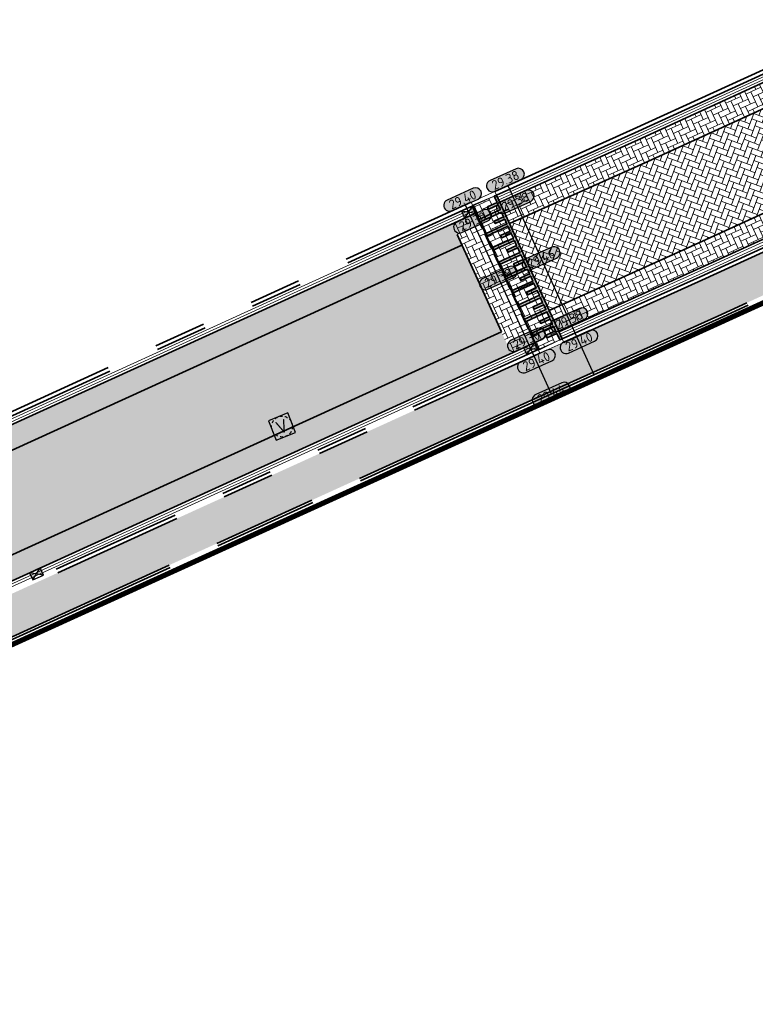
# Model space of a CAD drawing. Header units: metres. Extents: x 199937 to 201628, y 374508 to 375260.
# Tile 32 of 183: x 201213 to 201241, y 374635 to 374672. Entities that reach past the tile are written whole.
import ezdxf
from ezdxf.enums import TextEntityAlignment as Align

# ---------------------------------------------------------------- set-up
doc = ezdxf.new("R2010")
doc.units = ezdxf.units.M
for name, pattern in [('HIDDENX2', [0.75, 0.5, -0.25]), ('VH-OPSLUITBAND_100X200', [16, 8, -2, 4, -2]), ('VH-OPSLUITBAND_150X250', [24, 16, -2, 4, -2]), ('VH-TROTTOIRBAND_130-150', [15, 5, -2, 2, -2, 2, -2]), ('XX-PROJECTGRENS', [18, 12, -3, 0, -3])]:
    doc.linetypes.add(name, pattern=pattern)
for name, color, linetype, lineweight in [('B-WE-RI-VWA_RIOOLPUT_VALPUT-S', 20, 'Continuous', 25), ('N-WE-OG-HOOGTELIJN-G', 7, 'Continuous', 25), ('N-WE-RI-KOLK-S', 7, 'Continuous', 25), ('N-WE-VH-DREMPEL-G', 30, 'Continuous', 35), ('N-WE-VH-DWARSHELLING-S', 7, 'Continuous', 25), ('N-WE-VH-GOOT-G', 170, 'Continuous', 35), ('N-WE-VH-KANTOPSLUITING_OPSLUITBAND_100X200-G', 150, 'VH-OPSLUITBAND_100X200', 35), ('N-WE-VH-KANTOPSLUITING_OPSLUITBAND_150X250-G', 150, 'VH-OPSLUITBAND_150X250', 35), ('N-WE-VH-KANTOPSLUITING_TROTTOIRBAND_130 150-G', 210, 'VH-TROTTOIRBAND_130-150', 35), ('N-WE-VH-KANTOPSLUITING_VERLOOPBAND-S', 251, 'Continuous', 25), ('N-WE-VH-KANTVERHARDING_STREKLAAG-G', 60, 'Continuous', 18), ('N-WE-VH-VERHARDING_BETONSTRAATSTEEN-G', 252, 'Continuous', 35), ('N-WE-VH-VERHARDING_TEGEL-A', 252, 'Continuous', 18), ('N-WE-VW-MARKERING-G', 7, 'Continuous', 35), ('N-WE-VW-MARKERING-V', 7, 'Continuous', 18), ('X-XX-AL-HOOGTELABEL-S', 7, 'Continuous', 25)]:
    doc.layers.add(name, color=color, linetype=linetype, lineweight=lineweight)
doc.layers.add('N-WE-KG-GRENS_PROJECT-G', color=7, linetype='XX-PROJECTGRENS', lineweight=35, transparency=0.45)
doc.layers.add('N-WE-VH-VERHARDING_BETONSTRAATSTEEN_HEIDE-A', color=7, linetype='Continuous', lineweight=0, true_color=0x986657)
doc.layers.add('N-WE-VH-VERHARDING_BETONSTRAATSTEEN_ROOD-A', color=7, linetype='Continuous', lineweight=0, true_color=0xa92c0a)
doc.styles.add('NLCS-ISO', font='NLCS-ISO.ttf')
doc.styles.add('NLCS-ISO-ANNOTATIEF-T18', font='NLCS-ISO.ttf', dxfattribs={"height": 1.8})
pattern_1 = [(115.33697463, (0, 0), (-0.279667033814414, 0.09993172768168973), [0.63, -0.21]), (25.33697463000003, (-0.3795987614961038, -0.1797353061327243), (-0.279667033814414, 0.09993172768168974), [0.6299999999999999, -0.21])]
pattern_2 = [(114.58663332, (201232.8864075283, 374661.0749063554), (-0.2783343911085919, 0.103585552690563), [0.63, -0.21]), (24.58663331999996, (201232.5044875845, 374660.9001575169), (-0.2783343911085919, 0.1035855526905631), [0.63, -0.21])]

# ---------------------------------------------------------------- blocks, each defined once
blk = doc.blocks.new('SVH-VERLOOPBAND_TROTTOIRBAND 130 150X250 HD_OPSLUITBAND 150X250 HD_L1000_LINKS-MM')
at = {"linetype": 'Continuous', "lineweight": 0}
blk.add_lwpolyline([(0, 0), (-1000, 1.13686837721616e-13), (-1000, 150.0000000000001), (0, 150)], close=True, dxfattribs=at)
blk.add_lwpolyline([(0, 20), (-100, 20), (-900, 1.13686837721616e-13)], dxfattribs=at)
blk = doc.blocks.new('SVH-VERLOOPBAND_TROTTOIRBAND 130 150X250 HD_OPSLUITBAND 150X250 HD_L1000_RECHTS-MM')
at = {"linetype": 'Continuous', "lineweight": 0}
blk.add_lwpolyline([(0, 0), (1000, 1.13686837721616e-13), (1000, 150.0000000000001), (0, 150)], close=True, dxfattribs=at)
blk.add_lwpolyline([(0, 20), (100, 20), (900, 1.13686837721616e-13)], dxfattribs=at)
blk = doc.blocks.new('*U283')
h = blk.add_hatch(color=253)
h.dxf.hatch_style = 1
edge = h.paths.add_edge_path()
edge.add_line((2.726055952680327, 1.132202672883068), (-2.726055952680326, 1.132202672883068))
edge.add_arc((-2.726055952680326, 0), 1.132202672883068, 90, 270)
edge.add_line((-2.726055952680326, -1.132202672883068), (2.726055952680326, -1.132202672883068))
edge.add_arc((2.726055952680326, 3.697785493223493e-32), 1.132202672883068, 270, 450)
blk.add_lwpolyline([(2.726055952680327, 1.132202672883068), (-2.726055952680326, 1.132202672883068, 0.9999999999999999), (-2.726055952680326, -1.132202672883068), (2.726055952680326, -1.132202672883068, 0.9999999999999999)], format="xyb", close=True)
at = {"style": 'NLCS-ISO-ANNOTATIEF-T18'}
blk.add_attdef('HGT', text='', height=1.8, dxfattribs=at).set_placement((-0.002853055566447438, -0.0004570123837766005), align=Align.MIDDLE_CENTER)
blk = doc.blocks.new('*U355')
blk.add_solid([(0, 0), (2.723104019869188, 0.25), (5.446208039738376, 0)])
blk = doc.blocks.new('*U356')
blk.add_solid([(3, 0), (3, 0.25), (1.499999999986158, 0)])
blk = doc.blocks.new('SRI-PUT_VALPUT-SO')
at = {"lineweight": -3, "flags": 128}
blk.add_lwpolyline([(-1.999999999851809, -2.00000000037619), (2.000000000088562, -2.000000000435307), (2.000000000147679, 1.99999999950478), (-2.00000000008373, 1.999999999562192)], close=True, dxfattribs=at)
at = {"linetype": 'HIDDENX2', "lineweight": -3, "ltscale": 0.25}
blk.add_circle((0, 0), 1.999999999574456, dxfattribs=at)
at = {"ltscale": 0.1, "style": 'NLCS-ISO'}
blk.add_text('V', height=2.5, dxfattribs=at).set_placement((-0.002795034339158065, -0.007140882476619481), align=Align.MIDDLE_CENTER)
blk = doc.blocks.new('N-SRI-KOLK_STRAAT_450X300-SO')
h = blk.add_hatch(color=256)
h.dxf.hatch_style = 1
h.paths.add_polyline_path([(-7.127631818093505e-14, 0.7499999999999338), (-1.125000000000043, 1.49999999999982), (-1.125000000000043, 4.75175454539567e-14)])
h.paths.add_polyline_path([(1.1249999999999, 4.75175454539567e-14), (1.1249999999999, 1.49999999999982), (-7.122080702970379e-14, 0.7499999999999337)])
for p, q in [((-1.125000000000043, 4.75175454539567e-14), (1.1249999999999, 1.49999999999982)), ((1.1249999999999, 4.75175454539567e-14), (-1.125000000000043, 1.49999999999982))]:
    blk.add_line(p, q)
at = {"flags": 128}
blk.add_lwpolyline([(-1.125000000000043, 4.75175454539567e-14), (1.1249999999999, 4.75175454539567e-14), (1.1249999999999, 1.49999999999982), (-1.125000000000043, 1.49999999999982)], close=True, dxfattribs=at)

msp = doc.modelspace()

# ---------------------------------------------------------------- hatches: boundary and pattern name
at = {"layer": 'N-WE-VH-VERHARDING_BETONSTRAATSTEEN_HEIDE-A', "true_color": 0x986657}
h = msp.add_hatch(dxfattribs=at)
h.set_pattern_fill('AVH-HEI_BSS_KEIFRMT_KEPER-SO', color=25, scale=2, angle=114.58663332, pattern_type=2)
h.set_pattern_definition(pattern_2)
h.paths.add_polyline_path([(201243.8468430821, 374670.0845017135), (201243.4723812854, 374670.9029015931), (201236.2807323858, 374667.6123368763), (201230.9929319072, 374665.2315494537), (201231.3660263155, 374664.4125157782), (201236.6527132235, 374666.7928018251)])
h = msp.add_hatch(dxfattribs=at)
h.set_pattern_fill('AVH-HEI_BSS_KEIFRMT_KEPER-SO', color=25, scale=2, angle=114.58663332, pattern_type=2)
h.set_pattern_definition(pattern_2)
h.paths.add_polyline_path([(201245.7383777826, 374665.9504838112), (201245.363915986, 374666.7688836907), (201238.1597349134, 374663.4725848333), (201232.8775594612, 374661.0943300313), (201233.2506538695, 374660.2752963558), (201238.5317157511, 374662.6530497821)])
h = msp.add_hatch(dxfattribs=at)
h.set_pattern_fill('AVH-HEI_BSS_KEIFRMT_KEPER-SO', color=25, scale=2, angle=114.58663332, pattern_type=2)
h.set_pattern_definition([(114.58663332, (201246.6477109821, 374666.3665524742), (-0.2783343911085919, 0.103585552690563), [0.63, -0.21]), (24.58663331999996, (201246.2657910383, 374666.1918036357), (-0.2783343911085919, 0.1035855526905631), [0.63, -0.21])])
h.paths.add_polyline_path([(201230.0810840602, 374664.8209976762), (201229.8484110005, 374664.7162385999), (201229.1705912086, 374664.4074713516), (201231.4282914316, 374659.451265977), (201232.09523636, 374659.7550793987), (201232.3388060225, 374659.8647445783)])
h = msp.add_hatch(dxfattribs=at)
h.set_pattern_fill('AVH-HEI_BSS_KEIFRMT_KEPER-SO', color=25, scale=2, angle=115.33697463, pattern_type=2)
h.set_pattern_definition(pattern_1)
h.paths.add_polyline_path([(201229.5436820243, 374663.5884455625), (201229.5325324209, 374663.6129216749), (201229.1705912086, 374664.4074713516), (201205.0106789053, 374653.4019065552, 0.01070085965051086), (201187.2420767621, 374644.8955702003, -0.005182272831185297), (201178.3996761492, 374640.4497186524), (201178.7875259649, 374639.6375282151, 0.005185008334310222), (201187.6513296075, 374644.0939928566, -0.01069939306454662), (201205.3828036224, 374652.5824406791)])
h = msp.add_hatch(dxfattribs=at)
h.set_pattern_fill('AVH-HEI_BSS_KEIFRMT_KEPER-SO', color=25, scale=2, angle=115.33697463, pattern_type=2)
h.set_pattern_definition(pattern_1)
h.paths.add_polyline_path([(201207.2625184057, 374648.4430314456), (201231.4282914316, 374659.451265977), (201231.0552006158, 374660.270291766), (201206.8903984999, 374649.2624995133, 0.01069342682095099), (201189.3092871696, 374640.8464950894, -0.005195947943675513), (201180.3588375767, 374636.3470683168), (201180.3770584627, 374636.3089122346), (201180.7466870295, 374635.5348786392, 0.005198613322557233), (201189.7185075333, 374640.0449011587, -0.01069194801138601)])
at = {"layer": 'N-WE-VH-VERHARDING_BETONSTRAATSTEEN_ROOD-A'}
h = msp.add_hatch(dxfattribs=at)
h.set_pattern_fill('AVH-ROO_BSS_KEIFRMT_KEPER-SO', color=36, scale=2, angle=69.58663332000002, pattern_type=2)
h.set_pattern_definition([(69.58663332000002, (0, 0), (-0.1235660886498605, 0.2700581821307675), [0.63, -0.21]), (339.58663332, (-0.3936242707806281, 0.146492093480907), (-0.1235660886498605, 0.2700581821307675), [0.63, -0.21])])
h.paths.add_polyline_path([(201245.363915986, 374666.7688836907), (201243.8468430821, 374670.0845017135), (201236.6527132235, 374666.7928018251), (201231.3660263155, 374664.4125157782), (201232.8775594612, 374661.0943300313), (201238.1597349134, 374663.4725848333)])
h = msp.add_hatch(dxfattribs=at)
h.set_pattern_fill('AVH-ROO_BSS_KEIFRMT_KEPER-SO', color=36, scale=2, angle=114.59, pattern_type=2)
h.set_pattern_definition([(114.59, (201109.114271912, 374903.0265801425), (-0.2783404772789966, 0.1035691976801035), [0.63, -0.21]), (24.59000000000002, (201108.732362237, 374902.8518088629), (-0.2783404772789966, 0.1035691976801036), [0.63, -0.21])])
h.paths.add_polyline_path([(201232.4631708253, 374659.5917333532), (201233.3750186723, 374660.0022851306), (201230.8685671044, 374665.5045606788), (201229.9562562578, 374665.0950252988)])
h = msp.add_hatch(dxfattribs=at)
h.set_pattern_fill('AVH-ROO_BSS_KEIFRMT_KEPER-SO', color=36, scale=2, angle=70.33697463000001, pattern_type=2)
h.set_pattern_definition([(70.33697463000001, (201180.3588375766, 374636.3470683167), (-0.1270920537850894, 0.2684168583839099), [0.63, -0.21]), (340.33697463, (201179.9633286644, 374636.4883931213), (-0.1270920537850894, 0.2684168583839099), [0.63, -0.21])])
h.paths.add_polyline_path([(201206.8903984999, 374649.2624995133), (201231.0552006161, 374660.2702917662), (201231.0248956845, 374660.336818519), (201229.5436820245, 374663.5884455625), (201205.3828036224, 374652.5824406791, 0.01069939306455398), (201187.6513296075, 374644.0939928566, -0.005185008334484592), (201178.7875259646, 374639.6375282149), (201178.825736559, 374639.5575119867), (201180.3588375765, 374636.3470683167, 0.005195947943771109), (201189.3092871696, 374640.8464950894, -0.01069342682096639)])
at = {"layer": 'N-WE-VH-VERHARDING_TEGEL-A'}
h = msp.add_hatch(dxfattribs=at)
h.set_pattern_fill('AVH-TEGEL_300X300_HALFST-SO', color=256, angle=24.49068662, pattern_type=2)
h.set_pattern_definition([(24.49068662, (201211.6267138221, 374649.9365634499), (0.2108268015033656, 0.2608678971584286), [0.3, -0.3]), (114.49068662, (201211.6267138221, 374649.9365634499), (-0.2730086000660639, -0.1243635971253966), [])])
h.paths.add_polyline_path([(201256.163093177, 374668.5759212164), (201255.5389901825, 374669.9399210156), (201246.8349418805, 374665.9573525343), (201245.925608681, 374665.5412838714), (201238.71770617, 374662.2432822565), (201233.4365920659, 374659.8655053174), (201232.524752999, 374659.4549574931), (201232.2808832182, 374659.3451571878), (201211.6267138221, 374649.9365634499), (201211.7510774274, 374649.6635548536), (201212.2485318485, 374648.5715204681), (201232.8997060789, 374657.9787498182), (201239.3376742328, 374660.8773905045)])
at = {"layer": 'N-WE-VW-MARKERING-V'}
h = msp.add_hatch(color=256, dxfattribs=at)
h.dxf.hatch_style = 1
h.paths.add_polyline_path([(201230.7773744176, 374665.4635019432), (201230.8884960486, 374665.2195836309), (201230.5244845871, 374665.0537654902), (201230.5659391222, 374664.9627626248), (201230.9299505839, 374665.1285807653), (201231.0128596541, 374664.9465750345), (201230.1938338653, 374664.5734842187), (201230.2352884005, 374664.4824813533), (201231.0543141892, 374664.8555721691), (201231.1372232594, 374664.673566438), (201230.7732117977, 374664.5077482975), (201230.8146663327, 374664.4167454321), (201231.1786777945, 374664.5825635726), (201231.2615868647, 374664.4005578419), (201230.4425610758, 374664.027467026), (201230.484015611, 374663.9364641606), (201231.3030413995, 374664.3095549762), (201231.3859504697, 374664.1275492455), (201231.0219390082, 374663.9617311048), (201231.0633935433, 374663.8707282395), (201231.427405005, 374664.0365463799), (201231.5103140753, 374663.8545406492), (201230.6912882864, 374663.4814498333), (201230.7327428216, 374663.390446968), (201231.5517686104, 374663.7635377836), (201231.6346776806, 374663.5815320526), (201231.2706662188, 374663.4157139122), (201231.3121207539, 374663.3247110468), (201231.6761322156, 374663.4905291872), (201231.7590412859, 374663.3085234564), (201230.940015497, 374662.9354326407), (201230.9814700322, 374662.8444297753), (201231.8004958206, 374663.2175205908), (201231.8834048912, 374663.0355148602), (201231.5193934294, 374662.8696967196), (201231.5608479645, 374662.7786938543), (201231.9248594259, 374662.9445119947), (201232.0077684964, 374662.7625062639), (201231.1887427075, 374662.3894154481), (201231.2301972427, 374662.2984125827), (201232.0492230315, 374662.6715033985), (201232.1321321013, 374662.4894976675), (201231.76812064, 374662.3236795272), (201231.809575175, 374662.2326766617), (201232.1735866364, 374662.3984948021), (201232.2564957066, 374662.2164890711), (201231.437469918, 374661.8433982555), (201231.4789244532, 374661.7523953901), (201232.297950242, 374662.1254862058), (201232.3808593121, 374661.943480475), (201232.0168478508, 374661.7776623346), (201232.0583023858, 374661.6866594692), (201232.4223138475, 374661.8524776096), (201232.5052229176, 374661.6704718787), (201231.6861971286, 374661.2973810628), (201231.7276516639, 374661.2063781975), (201232.5466774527, 374661.5794690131), (201232.6295865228, 374661.3974632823), (201232.2655750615, 374661.231645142), (201232.3070295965, 374661.1406422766), (201232.6710410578, 374661.3064604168), (201232.753950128, 374661.1244546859), (201231.9349243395, 374660.7513638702), (201231.9763788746, 374660.6603610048), (201232.7954046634, 374661.0334518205), (201232.8783137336, 374660.8514460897), (201232.5143022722, 374660.6856279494), (201232.5557568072, 374660.5946250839), (201232.9197682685, 374660.7604432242), (201233.002677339, 374660.5784374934), (201232.1836515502, 374660.2053466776), (201232.2251060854, 374660.1143438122), (201233.0441318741, 374660.4874346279), (201233.1270409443, 374660.3054288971), (201232.7630294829, 374660.1396107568), (201232.804484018, 374660.0486078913), (201233.1684954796, 374660.2144260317), (201233.2838259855, 374659.961226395), (201233.3750186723, 374660.0022851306), (201230.8685671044, 374665.5045606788)])

# ---------------------------------------------------------------- linework, layer by layer
at = {"layer": 'N-WE-KG-GRENS_PROJECT-G', "const_width": 0.2}
msp.add_lwpolyline([(201308.1539999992, 374697.6950000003), (201289.9872137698, 374686.0641628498, -0.03908610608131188), (201266.9247854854, 374673.1401875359), (201200.0909166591, 374642.7392263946), (201176.1845119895, 374630.6280919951), (201154.8964641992, 374621.6288118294), (201134.1905557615, 374615.0265156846, 0.2220427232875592), (201130.94962929, 374609.665687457), (201131.6340984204, 374605.6972410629), (201128.5637643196, 374605.4626498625), (201127.0765726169, 374611.0851538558), (201121.9339583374, 374614.7862823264), (201115.1763222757, 374614.7237382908), (201114.6444702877, 374618.6329530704), (201122.1842411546, 374622.3545302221), (201156.2725108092, 374633.3179658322, 0.2828101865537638), (201160.2803696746, 374643.2145036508), (201159.7898374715, 374646.4557134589), (201145.3138937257, 374758.5632757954), (201142.007547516, 374758.3458555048), (201141.3871207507, 374761.365740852)], format="xyb", dxfattribs=at)
at = {"layer": 'N-WE-OG-HOOGTELIJN-G'}
for points in [[(201231.3008157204, 374665.8723424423), (201234.5948793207, 374658.6410654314)], [(201229.6627641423, 374665.1261608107), (201232.9568277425, 374657.8948837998)]]:
    msp.add_lwpolyline(points, dxfattribs=at)
at = {"layer": 'N-WE-VH-DREMPEL-G'}
for points in [[(201230.8685671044, 374665.5045606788), (201233.3750186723, 374660.0022851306)], [(201229.9562562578, 374665.0950252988), (201232.4631708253, 374659.5917333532)]]:
    msp.add_lwpolyline(points, dxfattribs=at)
at = {"layer": 'N-WE-VH-GOOT-G'}
for points in [[(201243.4723812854, 374670.9029015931), (201236.2807323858, 374667.6123368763), (201230.9929319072, 374665.2315494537)], [(201245.7383777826, 374665.9504838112), (201238.5317157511, 374662.6530497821), (201233.2506538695, 374660.2752963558)]]:
    msp.add_lwpolyline(points, dxfattribs=at)
for points in [[(201230.0810840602, 374664.8209976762), (201229.8484110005, 374664.7162385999), (201205.0106789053, 374653.4019065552, 0.01070085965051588), (201187.2420767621, 374644.8955702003, -0.005705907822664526), (201177.5011435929, 374640.0107205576, -0.005705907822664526)], [(201232.3388060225, 374659.8647445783), (201232.09523636, 374659.7550793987), (201207.2625184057, 374648.4430314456, 0.01069194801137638), (201189.7185075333, 374640.0449011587, -0.005716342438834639), (201179.8481109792, 374635.0959716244, -0.005716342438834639)]]:
    msp.add_lwpolyline(points, format="xyb", dxfattribs=at)
at = {"layer": 'N-WE-VH-KANTOPSLUITING_OPSLUITBAND_100X200-G'}
for points in [[(201355.4795011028, 374611.9602068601), (201315.0321825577, 374695.944891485, 0.4516824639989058), (201307.8080690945, 374697.971234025), (201290.2437182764, 374686.5878675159, -0.03056330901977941), (201264.0907791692, 374672.2032623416), (201239.3376742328, 374660.8773905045), (201232.8997060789, 374657.9787498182), (201208.0687749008, 374646.6675157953, 0.01068873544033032), (201190.6051295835, 374638.3081030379, -0.006431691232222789), (201179.8700321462, 374632.9417881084, -0.02007967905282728), (201154.624108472, 374622.0905357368, -0.01150386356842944), (201140.6348303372, 374617.4388262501), (201135.7915072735, 374615.8914530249, 0.01824748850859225), (201134.4044826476, 374615.402205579, 0.3386517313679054), (201130.6423225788, 374609.1563250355), (201130.9969871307, 374605.9719296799)], [(201355.3894052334, 374611.9168163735), (201314.9420866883, 374695.9015009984, 0.4516824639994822), (201307.8624554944, 374697.8873166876), (201290.2976402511, 374686.5036491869, -0.03056452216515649), (201264.1329603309, 374672.1125917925), (201239.3790054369, 374660.7863310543), (201232.9409609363, 374657.8876559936), (201208.1101212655, 374646.576463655, 0.01068856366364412), (201190.6506074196, 374638.2190415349, -0.006431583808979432), (201179.9133844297, 374632.851673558, -0.02008064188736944), (201154.6588610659, 374621.996762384, -0.01150427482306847), (201140.6647288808, 374617.3433988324), (201135.8216246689, 374615.7960955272, 0.01825161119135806), (201134.4411654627, 374615.3091767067, 0.3386517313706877), (201130.7417080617, 374609.1673941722), (201131.0963726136, 374605.9829988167)]]:
    msp.add_lwpolyline(points, format="xyb", dxfattribs=at)
at = {"layer": 'N-WE-VH-KANTOPSLUITING_OPSLUITBAND_150X250-G'}
for points in [[(201243.2851503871, 374671.3121015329), (201236.094741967, 374668.0221044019), (201230.8069761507, 374665.6413325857)], [(201243.3475606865, 374671.1757015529), (201236.1567387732, 374667.8855152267), (201230.8685671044, 374665.5045606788)], [(201245.8631983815, 374665.6776838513), (201238.6557093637, 374662.3798714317), (201233.374109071, 374660.0042819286)], [(201245.925608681, 374665.5412838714), (201238.71770617, 374662.2432822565), (201233.4365920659, 374659.8655053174)]]:
    msp.add_lwpolyline(points, dxfattribs=at)
at = {"layer": 'N-WE-VH-KANTOPSLUITING_TROTTOIRBAND_130 150-G'}
for points in [[(201229.8951370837, 374665.2307847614), (201229.6627641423, 374665.1261608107), (201205.6523493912, 374654.1886724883)], [(201229.9567192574, 374665.0940089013), (201229.7246464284, 374664.9895200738), (201205.714500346, 374654.0521541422)], [(201232.4631708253, 374659.5917333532), (201232.2190009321, 374659.4817979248), (201211.5645320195, 374650.0730677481)], [(201232.524752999, 374659.4549574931), (201232.2808832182, 374659.3451571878), (201211.6267138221, 374649.9365634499)]]:
    msp.add_lwpolyline(points, dxfattribs=at)
at = {"layer": 'N-WE-VH-KANTVERHARDING_STREKLAAG-G'}
for points in [[(201243.3891675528, 374671.0847682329), (201236.1980699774, 374667.7944557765), (201230.9100220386, 374665.4135569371)], [(201243.4307744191, 374670.993834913), (201236.2394011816, 374667.7033963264), (201230.9514769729, 374665.3225531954)], [(201245.7799846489, 374665.8595504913), (201238.5730469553, 374662.561990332), (201233.2921088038, 374660.1842926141)], [(201245.8215915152, 374665.7686171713), (201238.6143781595, 374662.4709308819), (201233.3335637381, 374660.0932888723)]]:
    msp.add_lwpolyline(points, dxfattribs=at)
for points in [[(201229.9981741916, 374665.0030051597), (201229.7659012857, 374664.8984262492), (201204.9279843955, 374653.5840100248, 0.01070118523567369), (201187.1511308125, 374645.0736980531, -0.005705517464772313), (201177.4149563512, 374640.1912039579, -0.005705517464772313)], [(201230.0396291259, 374664.9120014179), (201229.8071561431, 374664.8073324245), (201204.9693316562, 374653.4929582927, 0.01070102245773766), (201187.196603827, 374644.9846341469, -0.005705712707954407), (201177.4580499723, 374640.1009622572, -0.005705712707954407)], [(201232.3802609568, 374659.7737408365), (201232.1364912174, 374659.663985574), (201207.3038650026, 374648.351979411, 0.01069178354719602), (201189.7639760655, 374639.9558349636, -0.005716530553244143), (201179.891204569, 374635.0057299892, -0.005716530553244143)], [(201232.4217158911, 374659.6827370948), (201232.1777460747, 374659.5728917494), (201207.3452115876, 374648.2609273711, 0.01069161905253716), (201189.8094445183, 374639.8667687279, -0.005716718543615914), (201179.9342981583, 374634.9154883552, -0.005716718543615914)]]:
    msp.add_lwpolyline(points, format="xyb", dxfattribs=at)
at = {"layer": 'N-WE-VH-VERHARDING_BETONSTRAATSTEEN-G'}
for points in [[(201243.8468430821, 374670.0845017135), (201236.6527132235, 374666.7928018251), (201231.3660263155, 374664.4125157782)], [(201245.363915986, 374666.7688836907), (201238.1597349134, 374663.4725848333), (201232.8775594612, 374661.0943300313)], [(201229.3562449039, 374663.9999159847), (201231.0552006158, 374660.270291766)]]:
    msp.add_lwpolyline(points, dxfattribs=at)
for points in [[(201229.5436820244, 374663.5884455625), (201205.3828036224, 374652.5824406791, 0.01069939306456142), (201187.6513296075, 374644.0939928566, -0.005185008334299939), (201178.7875259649, 374639.6375282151)], [(201231.0552006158, 374660.270291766), (201206.8903985, 374649.2624995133, 0.01069342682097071), (201189.3092871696, 374640.8464950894, -0.005195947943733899), (201180.3588375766, 374636.3470683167)]]:
    msp.add_lwpolyline(points, format="xyb", dxfattribs=at)
at = {"layer": 'N-WE-VW-MARKERING-G'}
msp.add_lwpolyline([(201230.7773744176, 374665.4635019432), (201230.8884960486, 374665.2195836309), (201230.5244845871, 374665.0537654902), (201230.5659391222, 374664.9627626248), (201230.9299505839, 374665.1285807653), (201231.0128596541, 374664.9465750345), (201230.1938338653, 374664.5734842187), (201230.2352884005, 374664.4824813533), (201231.0543141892, 374664.8555721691), (201231.1372232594, 374664.673566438), (201230.7732117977, 374664.5077482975), (201230.8146663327, 374664.4167454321), (201231.1786777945, 374664.5825635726), (201231.2615868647, 374664.4005578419), (201230.4425610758, 374664.027467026), (201230.484015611, 374663.9364641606), (201231.3030413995, 374664.3095549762), (201231.3859504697, 374664.1275492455), (201231.0219390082, 374663.9617311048), (201231.0633935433, 374663.8707282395), (201231.427405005, 374664.0365463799), (201231.5103140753, 374663.8545406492), (201230.6912882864, 374663.4814498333), (201230.7327428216, 374663.390446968), (201231.5517686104, 374663.7635377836), (201231.6346776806, 374663.5815320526), (201231.2706662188, 374663.4157139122), (201231.3121207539, 374663.3247110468), (201231.6761322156, 374663.4905291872), (201231.7590412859, 374663.3085234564), (201230.940015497, 374662.9354326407), (201230.9814700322, 374662.8444297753), (201231.8004958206, 374663.2175205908), (201231.8834048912, 374663.0355148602), (201231.5193934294, 374662.8696967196), (201231.5608479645, 374662.7786938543), (201231.9248594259, 374662.9445119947), (201232.0077684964, 374662.7625062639), (201231.1887427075, 374662.3894154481), (201231.2301972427, 374662.2984125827), (201232.0492230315, 374662.6715033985), (201232.1321321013, 374662.4894976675), (201231.76812064, 374662.3236795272), (201231.809575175, 374662.2326766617), (201232.1735866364, 374662.3984948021), (201232.2564957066, 374662.2164890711), (201231.437469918, 374661.8433982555), (201231.4789244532, 374661.7523953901), (201232.297950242, 374662.1254862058), (201232.3808593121, 374661.943480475), (201232.0168478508, 374661.7776623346), (201232.0583023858, 374661.6866594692), (201232.4223138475, 374661.8524776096), (201232.5052229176, 374661.6704718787), (201231.6861971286, 374661.2973810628), (201231.7276516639, 374661.2063781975), (201232.5466774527, 374661.5794690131), (201232.6295865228, 374661.3974632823), (201232.2655750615, 374661.231645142), (201232.3070295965, 374661.1406422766), (201232.6710410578, 374661.3064604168), (201232.753950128, 374661.1244546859), (201231.9349243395, 374660.7513638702), (201231.9763788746, 374660.6603610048), (201232.7954046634, 374661.0334518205), (201232.8783137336, 374660.8514460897), (201232.5143022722, 374660.6856279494), (201232.5557568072, 374660.5946250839), (201232.9197682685, 374660.7604432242), (201233.002677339, 374660.5784374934), (201232.1836515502, 374660.2053466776), (201232.2251060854, 374660.1143438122), (201233.0441318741, 374660.4874346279), (201233.1270409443, 374660.3054288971), (201232.7630294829, 374660.1396107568), (201232.804484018, 374660.0486078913), (201233.1684954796, 374660.2144260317), (201233.2838259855, 374659.961226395), (201233.3750186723, 374660.0022851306), (201230.8685671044, 374665.5045606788)], close=True, dxfattribs=at)

# ---------------------------------------------------------------- block references
at = {"layer": 'B-WE-RI-VWA_RIOOLPUT_VALPUT-S', "xscale": 0.2, "yscale": 0.2, "zscale": 0.2, "rotation": 21.92847149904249}
msp.add_blockref('SRI-PUT_VALPUT-SO', (201222.6584918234, 374656.6485121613, 29.34449571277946), dxfattribs=at)
at = {"layer": 'N-WE-RI-KOLK-S', "xscale": 0.2, "yscale": 0.2, "zscale": 0.2}
for p, rotation in [((201229.7249465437, 374664.9896551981), 204.4904405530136), ((201232.2313981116, 374659.4873796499), 24.23925291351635), ((201213.3244293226, 374650.8747537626), 24.49068832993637)]:
    msp.add_blockref('N-SRI-KOLK_STRAAT_450X300-SO', p, dxfattribs=dict(at, rotation=rotation))
at = {"layer": 'N-WE-VH-DWARSHELLING-S'}
for name, p, rotation in [('*U355', (201227.463813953, 374663.6299831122), 294.4906883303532), ('*U356', (201229.2862415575, 374659.6293078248), 294.4906883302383)]:
    msp.add_blockref(name, p, dxfattribs=dict(at, rotation=rotation))
at = {"layer": 'N-WE-VH-KANTOPSLUITING_VERLOOPBAND-S', "xscale": 0.001, "yscale": 0.001, "zscale": 0.001}
for name, p, rotation in [('SVH-VERLOOPBAND_TROTTOIRBAND 130 150X250 HD_OPSLUITBAND 150X250 HD_L1000_RECHTS-MM', (201229.9567192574, 374665.0940089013), 24.23925291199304), ('SVH-VERLOOPBAND_TROTTOIRBAND 130 150X250 HD_OPSLUITBAND 150X250 HD_L1000_LINKS-MM', (201232.4631708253, 374659.5917333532), 204.239252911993)]:
    msp.add_blockref(name, p, dxfattribs=dict(at, rotation=rotation))
at = {"layer": 'X-XX-AL-HOOGTELABEL-S', "xscale": 0.2, "yscale": 0.2, "zscale": 0.2, "rotation": 24.23925291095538}
for p, values in [((201231.2078510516, 374666.0788197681), {'HGT': '29.38'}), ((201229.5697994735, 374665.3326381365), {'HGT': '29.40'}), ((201231.5855042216, 374665.2473814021), {'HGT': '29.38'}), ((201229.9474526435, 374664.5011997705), {'HGT': '29.30'}), ((201232.5733909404, 374663.0787279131), {'HGT': '29.46'}), ((201230.9353393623, 374662.3325462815), {'HGT': '29.38'}), ((201233.6401105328, 374660.7370169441), {'HGT': '29.38'}), ((201232.0129996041, 374659.9668179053), {'HGT': '29.30'}), ((201234.024528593, 374659.8931250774), {'HGT': '29.40'}), ((201232.3929473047, 374659.1472792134), {'HGT': '29.40'}), ((201232.9568277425, 374657.8948837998), {'HGT': '29.44'})]:
    msp.add_blockref('*U283', p, dxfattribs=at).add_auto_attribs(values)

doc.saveas('drawing.dxf')
